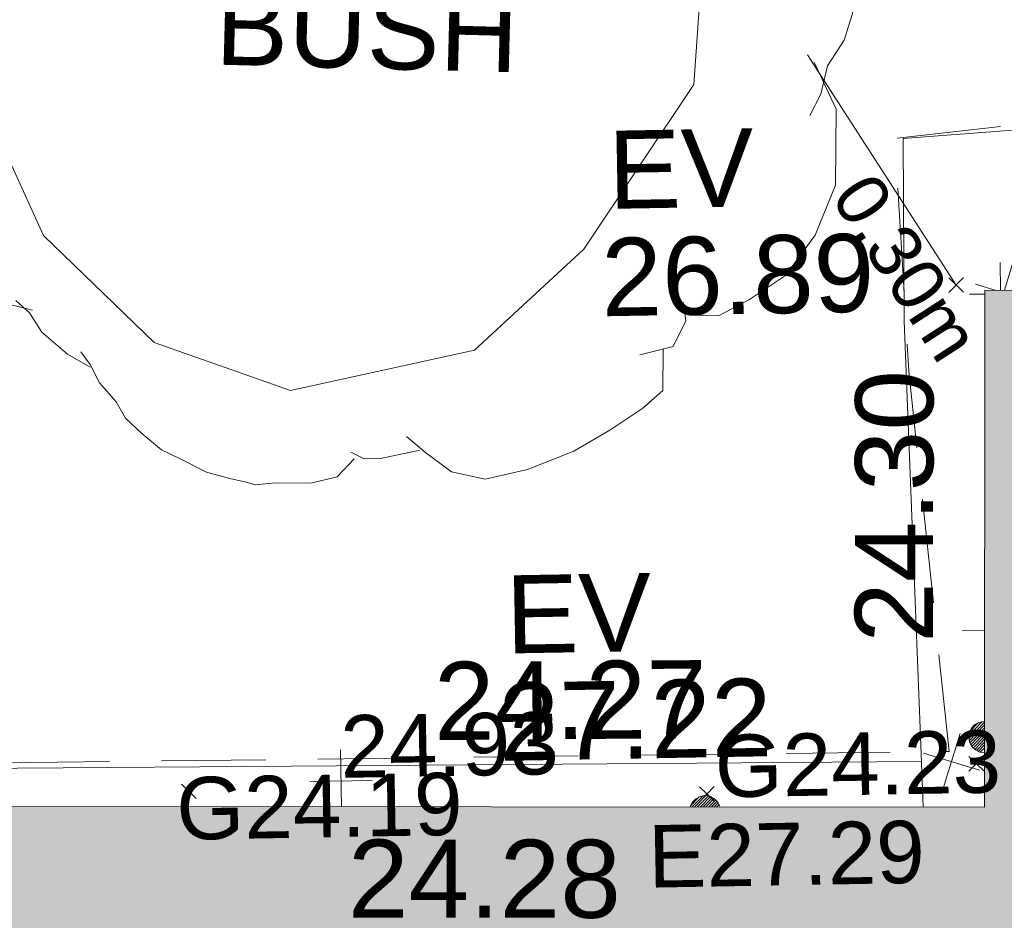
# Model space of a CAD drawing. Header units: millimetres. Extents: x -287732 to 520720, y -103372 to 287754.
# Tile 84 of 256: x -59199 to -54470, y -45598 to -41271. Entities that reach past the tile are written whole.
import ezdxf

# ---------------------------------------------------------------- set-up
doc = ezdxf.new("R2010")
doc.units = ezdxf.units.MM
for name, pattern in [('IMPORT-DASHED _2_', [750, 500, -250]), ('IMPORT-UG_EIR_QLB2 _2_', [2750, 1500, -300.0000000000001, 0, -300.0000000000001, 150, -300.0000000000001, 0, -200]), ('IMPORT-UG_ELEC_STREET LIGHTING_QLB2 _2_', [2700, 1500, -300.0000000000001, 0, -250, 150, -300.0000000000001, 0, -200])]:
    doc.linetypes.add(name, pattern=pattern)
for name, color, linetype, lineweight, true_color in [('00_TOPO_EAVE', 7, 'Continuous', 9, 0x666666), ('00_TOPO_FORM_LINES', 7, 'Continuous', 9, 0x666666), ('00_UAV_BUILDING_OUTLINE', 5, 'Continuous', 9, 0x0000ff), ('00_UAV_CONCRETE', 9, 'Continuous', 9, 0x808080), ('12333-PUM-2D-U-0001-C01 - Rev2_REVIT IMPORT_dwg', 7, 'Continuous', 9, 0x767676), ('A_RHA_Line', 7, 'Continuous', 9, 0x00a600), ('BUSH', 7, 'Continuous', 9, 0x00a500), ('EAVE_LVL', 3, 'Continuous', 9, 0x00ff00), ('GULLY', 7, 'Continuous', 9, 0x7fbfff), ('GULLY_LVL', 7, 'Continuous', 9, 0x7fbfff), ('PUM-EIRCOMM-NOTES', 6, 'Continuous', 9, 0xff00ff), ('PUM-EIRCOMM-QLB2', 6, 'IMPORT-UG_EIR_QLB2 _2_', 9, 0xff00ff)]:
    doc.layers.add(name, color=color, linetype=linetype, lineweight=lineweight, true_color=true_color)
for name, color, linetype, lineweight in [('00_TOPO_SURFACE', 7, 'Continuous', 9), ('00_TOPO_SURVEY_TEXT', 7, 'Continuous', 9), ('A_RHA_Detail', 7, 'Continuous', 9), ('CHANGE_OF_SURFACE', 7, 'IMPORT-DASHED _2_', 9), ('CHANGE_OF_SURFACE_LVL', 7, 'Continuous', 9), ('GEN-TEXT', 7, 'Continuous', 9), ('PARAPET_LVL', 7, 'Continuous', 9)]:
    doc.layers.add(name, color=color, linetype=linetype, lineweight=lineweight)
doc.styles.add('Arial_1', font='arial.ttf', dxfattribs={"height": 250})
doc.styles.add('Arial_3', font='arial.ttf', dxfattribs={"height": 299.9999999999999})
doc.styles.add('Swis721 Lt BT_2', font='swissl.ttf', dxfattribs={"height": 375})

# ---------------------------------------------------------------- blocks, each defined once
blk = doc.blocks.new('12333-PUM-2D-U-0001-C01 - Rev2_REVIT IMPORT_dwg_MSL_Eaves_SYM_1-V19-Site Location Plan Proposed')
at = {"layer": '00_TOPO_EAVE', "color": 254, "true_color": 0xcccccc}
for p, q in [((10.66413644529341, 32.75644021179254), (116.0873754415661, 356.5791934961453)), ((-107.1925693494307, 34.89744850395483), (-356.5791934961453, 116.0873754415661))]:
    blk.add_line(p, q, dxfattribs=at)
blk = doc.blocks.new('12333-PUM-2D-U-0001-C01 - Rev2_REVIT IMPORT_dwg_MSL_Eaves_SYM_1-V20-Site Location Plan Proposed')
at = {"layer": '00_TOPO_EAVE', "color": 254, "true_color": 0xcccccc}
for p, q in [((-116.0873754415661, -356.5791934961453), (116.0873754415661, 356.5791934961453)), ((356.5791934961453, -116.0873754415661), (-356.5791934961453, 116.0873754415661))]:
    blk.add_line(p, q, dxfattribs=at)
blk = doc.blocks.new('12333-PUM-2D-U-0001-C01 - Rev2_REVIT IMPORT_dwg_MGS62954_T2_Galway_ITM_3d_Rev1-2077680-Site Location Plan Proposed')
at = {"layer": '00_TOPO_FORM_LINES', "color": 254, "true_color": 0xcccccc, "flags": 128}
blk.add_lwpolyline([(533843019.8585145, 725517117.0009264), (533844139.2563635, 725517305.2080733), (533844806.7586903, 725516925.8457687), (533845231.1779512, 725516440.7342275), (533845368.7007108, 725515827.7594707), (533845281.2375463, 725514822.9584205), (533844738.8853772, 725514041.1315445), (533844206.1595818, 725513565.0896852), (533843318.2058555, 725513386.5983253), (533842668.5986298, 725513629.3465749), (533842146.4527587, 725514151.6323799), (533841813.6432697, 725514915.086559), (533841869.2012612, 725515706.629376), (533842088.2277371, 725516074.4840419), (533842457.7199249, 725516639.0545822)], close=True, dxfattribs=at)
at = {"layer": '00_TOPO_SURFACE', "color": 254, "true_color": 0xcccccc, "flags": 128}
blk.add_lwpolyline([(533847738.8642628, 725515125.9407573), (533847768.6833367, 725514571.4997162), (533846934.4445464, 725514584.3985261), (533846281.5230417, 725514546.0344546), (533846270.5125319, 725513668.6344223), (533846315.3945249, 725511630.4835072), (533846321.9471958, 725511332.9180208)], dxfattribs=at)
at = {"layer": '00_UAV_CONCRETE', "color": 254, "true_color": 0xcccccc, "flags": 128}
blk.add_lwpolyline([(533808911.0231386, 725512012.5322869), (533808915.2509931, 725512186.5881013), (533813568.2509931, 725512159.5881011), (533813740.9019768, 725512155.5229119), (533817900.2509931, 725512057.5881011), (533818739.5679861, 725512041.3208511), (533822492.2509932, 725511968.5881013), (533823738.0870556, 725511973.4632739), (533826820.8038597, 725511985.5264795), (533828734.572084, 725511910.2915995), (533833103.8038596, 725511738.5264795), (533833730.8151832, 725511726.5412449), (533838729.8844388, 725511630.9847293), (533838910.8038597, 725511627.5264795), (533843728.2780432, 725511578.2769017), (533846317.1269715, 725511551.8108089)], dxfattribs=at)
at = {"xscale": 0.375, "yscale": 0.375, "zscale": 0.375}
for name, p in [('12333-PUM-2D-U-0001-C01 - Rev2_REVIT IMPORT_dwg_MSL_Eaves_SYM_1-V19-Site Location Plan Proposed', (533846751.1453791, 725513796.1306008)), ('12333-PUM-2D-U-0001-C01 - Rev2_REVIT IMPORT_dwg_MSL_Eaves_SYM_1-V20-Site Location Plan Proposed', (533846461.910181, 725511549.0908859))]:
    blk.add_blockref(name, p, dxfattribs=at)
at = {"layer": '00_TOPO_EAVE', "char_height": 375, "attachment_point": 1, "line_spacing_factor": 1.005061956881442, "style": 'Swis721 Lt BT_2'}
for s, insert, width in [('EV', (533844862.6047039, 725514607.8072023), 736.078940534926), ('26.89', (533844820.7828704, 725514092.3237814), 1495.902363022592), ('EV', (533844333.3133709, 725512480.779849), 736.078940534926), ('27.22', (533844291.4915374, 725511965.2964282), 1495.902363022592)]:
    blk.add_mtext(s, dxfattribs=dict(at, insert=insert, width=width))
at = {"layer": '00_TOPO_SURVEY_TEXT', "color": 251, "true_color": 0x666666, "insert": (533842998.2073035, 725515333.6481165), "char_height": 375, "width": 1657.364840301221, "attachment_point": 1, "rotation": 357.52540924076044, "line_spacing_factor": 1.005061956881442, "style": 'Swis721 Lt BT_2'}
blk.add_mtext('BUSH', dxfattribs=at)
at = {"layer": '00_UAV_BUILDING_OUTLINE', "color": 251, "true_color": 0x666666, "char_height": 375, "width": 1495.902363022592, "attachment_point": 1, "line_spacing_factor": 1.005061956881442, "style": 'Swis721 Lt BT_2'}
for s, insert, rotation in [('24.30', (533846007.0185298, 725512128.106529), 88.8758482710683), ('24.28', (533843557.2714322, 725511225.1034977), 358.9592679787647)]:
    blk.add_mtext(s, dxfattribs=dict(at, insert=insert, rotation=rotation))
at = {"layer": '00_UAV_CONCRETE', "color": 251, "true_color": 0x666666, "insert": (533843983.3275034, 725512070.9249882), "char_height": 375, "width": 1495.902363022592, "attachment_point": 1, "rotation": 359.41427923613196, "line_spacing_factor": 1.005061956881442, "style": 'Swis721 Lt BT_2'}
blk.add_mtext('24.27', dxfattribs=at)
blk = doc.blocks.new('12333-PUM-2D-U-0001-C01 - Rev2_REVIT IMPORT_dwg_SPOT-V224-Site Location Plan Proposed')
at = {"layer": 'PARAPET_LVL', "color": 253, "true_color": 0xaaaaaa}
for p, q in [((0, 500.0000000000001), (0, 54.87699740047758)), ((-500.0000000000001, 0), (-252.257819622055, 0))]:
    blk.add_line(p, q, dxfattribs=at)
blk = doc.blocks.new('12333-PUM-2D-U-0001-C01 - Rev2_REVIT IMPORT_dwg_BUSHES-2077801-Site Location Plan Proposed')
at = {"layer": 'BUSH', "color": 254, "true_color": 0xeaeaea, "flags": 128}
for points in [[(330.8006135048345, 111.0181844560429), (361.6075451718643, 77.55212811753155), (377.8217196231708, 31.63358580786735), (387.5502244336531, -3.389031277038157), (378.6324283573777, -30.62884451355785), (364.8503799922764, -50.86413433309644), (359.1754189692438, -73.43426533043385), (350.2576228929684, -90.55643365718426)], [(354.3111665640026, -47.75101284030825), (371.3360498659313, -85.88675141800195), (369.7146323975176, -146.5926208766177), (352.689749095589, -186.2849202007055), (328.3684873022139, -218.1944156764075), (299.1829731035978, -236.8731448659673), (274.8617113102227, -249.3256308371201), (253.7832843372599, -248.5473505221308)], [(-274.7988060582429, -235.3165840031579), (-295.8772330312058, -229.8686214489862), (-316.1449512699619, -221.3075372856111), (-333.9805431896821, -203.4070885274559), (-349.384009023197, -185.5066398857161), (-354.2482614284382, -173.0541537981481), (-363.9767661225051, -157.4885462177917), (-371.2731447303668, -137.2532563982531), (-378.5695232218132, -121.6876488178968), (-381.0016494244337, -116.2396861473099), (-375.3266882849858, -96.78267664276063), (-363.9767661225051, -84.33019055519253), (-359.1125138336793, -79.66050843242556)], [(-229.399117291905, -282.0134067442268), (-247.2347093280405, -271.1174815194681), (-267.5024275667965, -253.217032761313), (-277.2309322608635, -237.6514251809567), (-287.7701456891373, -227.5337802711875)], [(246.4869058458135, -238.4297056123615), (248.1083233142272, -253.217032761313), (237.5691097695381, -273.4523225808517), (210.8157217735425, -279.678565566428)], [(-19.42555687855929, -359.0631642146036), (-33.20760524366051, -373.0722110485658), (-54.28603210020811, -377.7418934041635), (-82.66083768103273, -376.9636129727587), (-98.87501213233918, -378.5201737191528), (-106.1713907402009, -376.1853325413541), (-119.1427303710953, -373.0722110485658), (-137.7890311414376, -367.6242483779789), (-158.0567493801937, -356.7283231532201), (-173.4602150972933, -348.9455193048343), (-188.8636809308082, -335.7147529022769), (-201.8350205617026, -323.2622668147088), (-209.1313991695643, -310.0315004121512), (-222.1027388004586, -294.465892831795), (-229.399117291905, -279.678565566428), (-236.6954958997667, -269.5609206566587)], [(229.4620225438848, -275.7871637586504), (228.651313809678, -308.4749396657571), (212.4371392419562, -322.4839864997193), (185.6837512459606, -339.6061548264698), (156.4982370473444, -355.9500427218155), (119.2056355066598, -369.9590895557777), (85.15586901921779, -376.9636129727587), (58.40248090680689, -370.7373699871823), (38.13476278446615, -355.1717622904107), (22.73129695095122, -341.9409958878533)], [(33.27051049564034, -352.8369212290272), (1.652869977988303, -359.0631642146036), (-11.31846953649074, -359.0631642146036), (-21.85768308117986, -353.615201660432)]]:
    blk.add_lwpolyline(points, dxfattribs=at)
blk = doc.blocks.new('12333-PUM-2D-U-0001-C01 - Rev2_REVIT IMPORT_dwg_SPOT-V240-Site Location Plan Proposed')
at = {"layer": 'EAVE_LVL', "color": 81, "true_color": 0xaaffaa}
blk.add_line((-500.0000000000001, 0), (-138.443499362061, 0), dxfattribs=at)
blk = doc.blocks.new('12333-PUM-2D-U-0001-C01 - Rev2_REVIT IMPORT_dwg_SPOT-V255-Site Location Plan Proposed')
at = {"layer": 'CHANGE_OF_SURFACE_LVL', "color": 253, "true_color": 0xaaaaaa}
for p, q in [((0, 500.0000000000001), (0, -411.264593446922)), ((-500.0000000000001, 0), (500.0000000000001, 0))]:
    blk.add_line(p, q, dxfattribs=at)
blk = doc.blocks.new('12333-PUM-2D-U-0001-C01 - Rev2_REVIT IMPORT_dwg_MH_CIR2-V289-Site Location Plan Proposed')
at = {"layer": 'GULLY', "color": 254, "true_color": 0xd4e9ff}
for p, q in [((-467.0000000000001, 179), (-179, 467.0000000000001)), ((-413.9667154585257, 142.0332845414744), (-60.00000000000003, 496.0000000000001)), ((-325.5725022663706, 140.4274977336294), (33.00000000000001, 499.0000000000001)), ((-238.1604469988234, 138.8395530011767), (111, 488.0000000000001)), ((-149.7662338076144, 137.2337661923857), (180, 467.0000000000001)), ((-61.37202061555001, 135.62797938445), (241, 438.0000000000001)), ((27.02219257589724, 134.0221925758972), (296, 403)), ((115.4164057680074, 132.4164057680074), (345.0000000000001, 362.0000000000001)), ((203.8106189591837, 130.8106189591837), (388.0000000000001, 315)), ((291.2226742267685, 129.2226742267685), (425, 263.0000000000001)), ((379.6168874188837, 127.6168874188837), (455.9999999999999, 203.9999999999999))]:
    blk.add_line(p, q, dxfattribs=at)
at = {"layer": 'GULLY', "color": 254, "true_color": 0xd4e9ff, "flags": 128}
blk.add_lwpolyline([(474.9999999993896, 154.0000000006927), (403.999999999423, 293.000000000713), (292.999999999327, 404.0000000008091), (153.9999999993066, 475.0000000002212), (-5.544279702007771e-10, 500.0000000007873), (-154.0000000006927, 475.0000000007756), (-293.000000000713, 404.0000000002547), (-404.0000000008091, 293.000000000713), (-475.0000000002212, 154.0000000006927)], dxfattribs=at)
blk = doc.blocks.new('12333-PUM-2D-U-0001-C01 - Rev2_REVIT IMPORT_dwg_MH_CIR2-V290-Site Location Plan Proposed')
at = {"layer": 'GULLY', "color": 254, "true_color": 0xd4e9ff}
for p, q in [((-499.0000000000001, -33), (14.86003733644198, 480.860037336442)), ((-496.0000000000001, 60.00000000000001), (-60.00000000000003, 496.0000000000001)), ((-488.0000000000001, -111), (13.21333128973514, 390.2133312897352)), ((-467.0000000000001, 179), (-179, 467.0000000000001)), ((-467.0000000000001, -180), (11.54812292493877, 298.5481229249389)), ((-438.0000000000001, -241), (9.88291456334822, 206.8829145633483)), ((-403, -296), (8.217706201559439, 115.2177062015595)), ((-362, -345), (6.552497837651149, 23.55249783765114)), ((-315, -388.0000000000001), (4.88728947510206, -68.11271052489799)), ((-263.0000000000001, -425), (3.240583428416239, -158.7594165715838)), ((-204, -456), (1.575375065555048, -250.424624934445)), ((-138, -480.0000000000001), (-0.08983329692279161, -342.0898332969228))]:
    blk.add_line(p, q, dxfattribs=at)
at = {"layer": 'GULLY', "color": 254, "true_color": 0xd4e9ff, "flags": 128}
blk.add_lwpolyline([(-2.772139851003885e-10, 500.0000000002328), (-154.0000000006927, 475.0000000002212), (-293.000000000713, 404.0000000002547), (-404.0000000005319, 293.0000000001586), (-475.0000000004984, 154.0000000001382), (-500.0000000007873, 5.544279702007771e-10), (-475.0000000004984, -154.0000000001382), (-404.0000000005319, -293.0000000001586), (-293.000000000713, -403.9999999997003), (-154.0000000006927, -474.9999999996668), (-2.949761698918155, -499.5211425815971)], dxfattribs=at)
blk = doc.blocks.new('12333-PUM-2D-U-0001-C01 - Rev2_REVIT IMPORT_dwg-1620468-Site Location Plan Proposed')
at = {"layer": 'CHANGE_OF_SURFACE', "color": 253, "true_color": 0xaaaaaa, "flags": 128}
blk.add_lwpolyline([(206650.9350138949, -100558.1556397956), (206689.1526635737, -100986.2762424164), (206235.9867790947, -101204.2547692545), (205163.3029765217, -101307.5077559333), (205209.1931926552, -102426.0817744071), (205372.0120474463, -104256.0760332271), (192652.923290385, -104188.0273683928), (185082.73493452, -104033.30819041), (173318.5517149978, -103613.3561357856)], dxfattribs=at)
at = {"layer": 'GEN-TEXT', "color": 253, "true_color": 0xaaaaaa}
for p, q in [((205408.994813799, -102051.7115177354), (205479.7054919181, -101981.0008396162)), ((205479.7054919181, -102051.7115177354), (205408.994813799, -101981.0008396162)), ((205464.9948137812, -104352.711517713), (205535.7054919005, -104282.0008395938)), ((205535.7054919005, -104352.711517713), (205464.9948137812, -104282.0008395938)), ((201681.9948138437, -104419.7115177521), (201752.7054919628, -104349.0008396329)), ((201752.7054919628, -104419.7115177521), (201681.9948138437, -104349.0008396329)), ((204169.9948138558, -104475.7115177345), (204240.7054919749, -104405.0008396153)), ((204240.7054919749, -104475.7115177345), (204169.9948138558, -104405.0008396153))]:
    blk.add_line(p, q, dxfattribs=at)
at = {"layer": 'PUM-EIRCOMM-QLB2', "color": 211, "true_color": 0xffaaff, "flags": 128}
blk.add_lwpolyline([(201773.0704530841, -90533.66600268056), (202486.3501528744, -96720.35617870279), (202963.3501528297, -98025.35617863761), (205444.3501528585, -102016.3561786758)], dxfattribs=at)
blk.add_blockref('12333-PUM-2D-U-0001-C01 - Rev2_REVIT IMPORT_dwg_MGS62954_T2_Galway_ITM_3d_Rev1-2077680-Site Location Plan Proposed', (-533641079.6498471, -725615854.3561786))
for name, p, xscale, yscale, zscale in [('12333-PUM-2D-U-0001-C01 - Rev2_REVIT IMPORT_dwg_BUSHES-2077801-Site Location Plan Proposed', (202655.1445230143, -100647.0653117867), 6, 6, 6), ('12333-PUM-2D-U-0001-C01 - Rev2_REVIT IMPORT_dwg_SPOT-V224-Site Location Plan Proposed', (205656.8914834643, -102062.0670644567), 0.3, 0.3, 0.3), ('12333-PUM-2D-U-0001-C01 - Rev2_REVIT IMPORT_dwg_SPOT-V240-Site Location Plan Proposed', (205593.3866893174, -103678.2829287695), 0.3, 0.3, 0.3), ('12333-PUM-2D-U-0001-C01 - Rev2_REVIT IMPORT_dwg_MH_CIR2-V290-Site Location Plan Proposed', (205541.6344834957, -104190.2480646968), 0.15, 0.15, 0.15), ('12333-PUM-2D-U-0001-C01 - Rev2_REVIT IMPORT_dwg_SPOT-V255-Site Location Plan Proposed', (202448.3712805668, -104347.3037648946), 0.3, 0.3, 0.3), ('12333-PUM-2D-U-0001-C01 - Rev2_REVIT IMPORT_dwg_MH_CIR2-V289-Site Location Plan Proposed', (204194.9094833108, -104522.5880647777), 0.15, 0.15, 0.15)]:
    blk.add_blockref(name, p, dxfattribs=dict(xscale=xscale, yscale=yscale, zscale=zscale))
at = {"layer": 'CHANGE_OF_SURFACE_LVL', "insert": (202448.3914835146, -104032.2559697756), "char_height": 299.9999999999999, "width": 1256.112065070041, "attachment_point": 1, "line_spacing_factor": 0.9417779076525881, "style": 'Arial_3'}
blk.add_mtext('24.93', dxfattribs=at)
at = {"layer": 'EAVE_LVL', "insert": (203917.5001758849, -104585.3130638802), "char_height": 299.9999999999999, "width": 1590.340713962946, "attachment_point": 1, "line_spacing_factor": 0.9417779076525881, "style": 'Arial_3'}
blk.add_mtext('E27.29', dxfattribs=at)
at = {"layer": 'GULLY_LVL', "char_height": 299.9999999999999, "width": 1645.433348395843, "attachment_point": 1, "line_spacing_factor": 0.9417779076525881, "style": 'Arial_3'}
for s, insert in [('G24.23', (204244.9094833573, -104157.5769698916)), ('G24.19', (201655.7944833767, -104316.1079696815))]:
    blk.add_mtext(s, dxfattribs=dict(at, insert=insert))
at = {"layer": 'PUM-EIRCOMM-NOTES', "insert": (205313.8644458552, -101862.2752233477), "char_height": 250, "width": 1160.025439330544, "attachment_point": 2, "rotation": 301.86709713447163, "line_spacing_factor": 0.9417779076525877, "style": 'Arial_1'}
blk.add_mtext('0.30m', dxfattribs=at)

msp = doc.modelspace()

# ---------------------------------------------------------------- hatches: boundary and pattern name
at = {"layer": 'A_RHA_Detail', "true_color": 0xc0c0c0}
h = msp.add_hatch(color=9, dxfattribs=at)
h.paths.add_polyline_path([(-80880.60083809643, -68502.79057078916), (-80400.865924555, -68483.41509113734), (-80400.865924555, -62984.64684185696), (-24474.85765177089, -63009.32043784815), (-24456.14471271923, -50840.30023858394), (-36622.55041039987, -50831.65104353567), (-36622.55041039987, -44228.57792613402), (-50959.0526582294, -44218.38599194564), (-50959.0526582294, -42573.78171514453), (-54563.9325804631, -42571.21897729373), (-54565.69773352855, -45054.17447474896), (-92408.82109321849, -45027.27149621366), (-92411.78875845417, -49201.74309222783), (-100061.9988811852, -49201.74309222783), (-100052.2214449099, -64852.82557838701), (-86120.90825229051, -64852.82557838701), (-86092.1662649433, -62957.90041523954), (-84861.10047608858, -62957.90041523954), (-84854.79052929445, -68240.109737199), (-80870.60226892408, -68240.10973722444)])
h.paths.add_polyline_path([(-137238.9269902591, -68461.9384092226), (-132719.7426408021, -68433.0633692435), (-132847.0731201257, -62850.04282283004), (-130454.6837966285, -62916.63108078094), (-130498.2830220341, -61355.85393642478), (-117581.136331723, -61423.42893438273), (-117492.3908565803, -49183.91309190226), (-125136.5200282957, -49178.47881952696), (-125133.572703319, -45032.61887136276), (-163007.1824077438, -45005.6942194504), (-163007.1824076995, -44090.2963411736), (-163123.8521269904, -44090.21339942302), (-163122.6389897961, -42383.75184302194), (-166563.8543419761, -42383.75184298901), (-166565.034908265, -44044.39824208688), (-193158.4656786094, -44025.49275805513), (-193195.152889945, -62863.65652504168), (-137269.7106414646, -62916.63108078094), (-137254.3708868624, -65679.90523788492)])
h.paths.add_polyline_path([(120310.9497607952, -32334.28230164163), (120312.4652266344, -31610.73011961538), (133451.2244789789, -31638.24899384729), (133469.2230092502, -19717.98315780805), (121295.7536929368, -19692.48606430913), (121319.8434528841, -8190.941560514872), (112277.0825930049, -8172.001674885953), (112263.1770823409, -14811.1234547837), (78285.85310969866, -14739.95861438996), (78292.82277619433, -8167.077575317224), (75241.99098605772, -8160.673431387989), (69355.76844233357, -8152.931592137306), (69353.6659720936, -9156.74635762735), (68372.60878945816, -9154.691552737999), (68372.60878945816, -13705.52853215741), (69333.7233474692, -13707.54156770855), (69325.07112547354, -16249.53369228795), (66623.4489111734, -16249.53369228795), (66619.79243935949, -17995.29925530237), (65989.07757494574, -17995.2992552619), (65985.44262772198, -19730.78799483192), (57152.23993377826, -19712.28702421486), (57127.42535098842, -31559.89463417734), (70277.87165424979, -31587.43801817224), (70277.87165431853, -32271.7414715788), (78263.96947909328, -32285.12944888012), (78266.62661740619, -31019.79372153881), (112335.8856506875, -31091.15111860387), (112335.8856506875, -32317.57330553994), (119781.4233959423, -32333.17321913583)])
h.paths.add_polyline_path([(7503.717409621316, -1791.439263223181), (15482.43097392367, -674.0213231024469), (15484.0826588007, 148.1327206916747), (56188.28042539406, 205.5276654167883), (56155.84326007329, 14338.3166313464), (18016.62665935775, 14236.48149539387), (17967.9025208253, 34313.18372071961), (21727.10644863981, 34324.0692624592), (21708.90974962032, 40608.10218321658), (18009.66447159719, 40608.10218321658), (17995.54603706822, 45483.75063442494), (9770.084204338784, 45420.6329473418), (3966.213879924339, 45446.76585222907), (3984.771235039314, 14176.56786832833), (1023.062455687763, 14176.56786837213), (-276.5134647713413, 14190.52623461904), (-231.6790044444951, 5968.135265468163), (-226.4491536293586, 193.7444677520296), (553.0869992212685, 183.4716499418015), (7477.609307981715, 143.2867586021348), (7488.638446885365, -674.0213231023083)])
h.paths.add_polyline_path([(77755.59663317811, 53.47451145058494), (77729.51881611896, 1699.844979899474), (94464.47132486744, 1659.976083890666), (94606.37913471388, 17991.390236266), (88810.4190114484, 18015.03260816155), (88799.89418497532, 14436.74271609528), (69413.88950349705, 14457.8773889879), (69377.35724448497, 99.62816357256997), (75241.99098605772, 67.32134432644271)])
h.paths.add_polyline_path([(61252.12079701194, 46453.95617366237), (105774.7348988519, 46472.68783506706), (105768.2642198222, 61852.61234306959), (92285.13876309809, 61852.61234306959), (92308.59670399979, 65784.30757140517), (96107.4668000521, 65767.60445243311), (96059.68081117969, 75209.20847378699), (101084.8427276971, 75071.88872764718), (104988.0046543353, 74765.36560406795), (108403.6894220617, 74363.8408943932), (112009.2703903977, 73787.25420861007), (115645.3524815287, 73049.69667206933), (116890.8108051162, 72761.69136252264), (120208.9929833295, 71893.18353872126), (120865.241739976, 71703.68484519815), (124135.6329506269, 70669.67317906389), (127435.6253142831, 69480.50055823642), (127820.4368670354, 69394.93141813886), (128274.3081769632, 69331.69585753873), (128731.8791144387, 69306.66104516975), (129189.9401488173, 69320.00258290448), (129645.2782985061, 69371.62688826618), (130094.6997111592, 69461.17185603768), (130535.0520071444, 69588.00939074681), (130963.246434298, 69751.24981927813), (131376.2795165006, 69949.74812590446), (131771.2541232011, 70182.11198903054), (132162.5575600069, 70460.5404660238), (132496.0921583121, 70741.69081113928), (132820.871367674, 71064.98072578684), (133117.4593294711, 71414.31364272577), (133383.77568926, 71787.23923950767), (133616.5473239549, 72178.5372844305), (133817.1647262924, 72590.54524898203), (133982.6025969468, 73017.89547513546), (134111.7005086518, 73457.59040801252), (134203.5529320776, 73906.54590458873), (134257.5155883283, 74361.61286216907), (134272.5462649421, 74819.5993153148), (134250.5259875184, 75277.29281745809), (134189.6227572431, 75731.48297747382), (134090.9274700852, 76178.98397757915), (133955.1324028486, 76616.65691993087), (133783.1900598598, 77041.43184345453), (133576.3064937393, 77450.32925647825), (133335.932843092, 77840.48103920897), (133063.7551572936, 78209.15055532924), (132761.6825665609, 78553.75185442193), (132431.8338935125, 78871.8678050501), (132076.5227905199, 79161.26705197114), (131698.2415080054, 79419.91966861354), (131299.6434187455, 79646.01139197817), (131093.5942456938, 79746.34209763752), (132146.0467355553, 83110.22226145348), (122787.7632953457, 86282.54285518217), (121604.3555412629, 82800.3591886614), (117095.9864227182, 83870.84033785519), (116841.9598400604, 83526.35449572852), (116120.5435466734, 91221.93611972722), (110237.7341284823, 91274.27491021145), (110194.3680786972, 90435.39030214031), (104988.0046543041, 90486.49901390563), (104973.2761846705, 94309.82427956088), (103746.1314668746, 94309.8242795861), (103839.9937121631, 122852.1474271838), (96365.09202306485, 122931.9599470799), (96350.3400238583, 123952.4168585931), (104555.5505249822, 123902.1925226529), (104607.3234458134, 120248.5396156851), (125502.5015002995, 120134.1933400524), (125662.0200253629, 137657.3796882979), (114479.5865733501, 137699.2256881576), (114382.306264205, 129149.9458158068), (104644.159003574, 129187.9975073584), (104577.9931702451, 126217.3903144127), (101184.4926406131, 126159.1566967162), (101264.6166812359, 135959.2655565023), (89967.23178808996, 135988.8856164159), (89927.63362986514, 125823.6463181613), (93630.53562302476, 125840.7948842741), (93580.65688892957, 122931.9599470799), (88697.38835376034, 122904.7310126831), (88679.3898954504, 95739.09143775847), (86378.25848996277, 95739.09143775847), (86378.18187189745, 96178.1008337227), (83279.50743284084, 96200.92083327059), (83273.62493422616, 95735.74732133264), (70169.67509619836, 95733.22421950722), (70166.26842742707, 96272.07409347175), (66674.99731294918, 96257.14073655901), (66654.74538556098, 95755.71092136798), (65784.77231079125, 95755.71092136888), (65887.65094984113, 117470.630565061), (53473.3427162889, 117487.9046429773), (53434.44066309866, 98570.46349063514), (40649.41626916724, 98570.46349063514), (40610.16711559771, 94406.01479078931), (38853.82372868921, 94410.36303440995), (38848.65589191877, 89463.65332729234), (40612.46601912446, 89518.45976927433), (40665.38257362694, 86257.73741128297), (38372.19584460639, 86305.72309285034), (38369.79374539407, 76901.0507917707), (50937.9512507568, 76944.40198294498), (50922.88567286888, 74598.78180889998), (56484.9061132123, 74588.85093771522), (56484.9061132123, 75194.85181995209), (92465.4037153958, 75233.0258166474), (92645.92783662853, 71766.64845094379), (89810.55521366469, 69362.83965827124), (85313.16173974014, 69360.94750420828), (85313.16173974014, 66907.4050808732), (75210.14498263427, 66903.15451589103), (75210.14498263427, 63815.70944550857), (70819.40014309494, 63815.70999200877), (70819.21601505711, 64253.35708059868), (69456.83415683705, 64253.35708059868), (69455.7195737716, 66901.99623166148), (61303.32856759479, 66898.5668068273), (61304.56054988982, 63970.32021231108), (70500.41048208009, 63970.32021219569), (70500.4088543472, 61852.59006207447), (61245.6438848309, 61848.69637488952), (61252.03558504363, 46656.49344428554)])
h.paths.add_polyline_path([(-17153.16561239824, 48569.32684293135), (-17153.16561224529, 60770.38083685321), (-29362.88357759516, 60774.70428694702), (-29362.88357759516, 67399.20394580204), (-43507.24466814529, 67405.01911303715), (-43488.5313307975, 69093.07334175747), (-45766.41866231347, 69109.32868388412), (-45794.3462003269, 67405.01911303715), (-47272.11273194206, 67404.2124544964), (-47272.44887633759, 66454.91798908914), (-86004.56386332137, 66468.63299519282), (-86006.66970787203, 60521.58362721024), (-92662.87722510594, 60521.58362721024), (-92665.2138765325, 50184.35611932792), (-79752.0168396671, 50179.78309939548), (-79752.016597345, 48591.4932381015), (-17157.7163123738, 48569.32845417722)])
h.paths.add_polyline_path([(-201056.4185878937, 48628.75479108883), (-138377.9751621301, 48634.64535779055), (-138377.9751621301, 50133.28201003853), (-125467.710581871, 50134.49626164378), (-125468.6909603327, 60566.1903686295), (-132186.8595614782, 60565.86652591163), (-132187.4203588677, 66533.0197876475), (-170643.3098734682, 66805.61809689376), (-170643.3098732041, 67738.78475848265), (-200340.0100486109, 67488.93693764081), (-200348.7171487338, 60827.78025104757), (-201057.5650552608, 60827.71357558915), (-201056.6510294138, 51102.04313372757)])
h.paths.add_polyline_path([(-240051.5126725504, 54769.19491160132), (-239444.490259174, 54811.10754483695), (-239186.5396223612, 54841.92927608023), (-238764.8191577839, 54940.98166103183), (-238382.4735933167, 55122.46891388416), (-237990.3402229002, 55354.87497234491), (-237269.2031023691, 55936.21515020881), (-237032.4836384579, 56225.56611516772), (-236793.0039602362, 56569.31473944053), (-236554.5880578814, 57004.26389721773), (-236432.7219585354, 57267.46508908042), (-236300.081527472, 57753.26238983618), (-236250.7285154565, 58017.17885684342), (-236235.6490609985, 58516.21786804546), (-236233.2538429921, 58987.85640053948), (-236213.7029795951, 59823.48083769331), (-236363.8287855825, 59820.86038205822), (-236634.0279869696, 60698.06075827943), (-236391.9547756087, 61432.19726339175), (-236225.4740089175, 61435.10319600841), (-236201.6036569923, 62637.68779596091), (-232563.5271750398, 62639.28734435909), (-232563.5271750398, 63049.03842404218), (-232732.1945866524, 63049.15302218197), (-232860.1521277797, 63457.95890274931), (-232731.606808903, 63914.24862697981), (-232560.8209656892, 63914.24862697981), (-232515.1276847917, 70598.00033009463), (-240628.6947849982, 70598.85496273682), (-240629.7923196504, 72350.98321577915), (-246412.6011212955, 72347.36085933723), (-246412.6011212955, 70616.45923936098), (-254449.5805725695, 70618.60952619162), (-254454.637144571, 70754.06491720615), (-254469.7140363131, 73191.66276250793), (-263883.2532625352, 73267.83063688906), (-263902.4181505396, 68260.74348553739), (-263714.8217520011, 68259.82096572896), (-263552.9672900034, 67819.65434396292), (-263719.0883117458, 67392.2068408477), (-263913.6298699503, 67392.20684284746), (-263956.7001913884, 58633.76423459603), (-260181.1963171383, 58611.22607638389), (-260192.3146983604, 56354.25111579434), (-257184.684388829, 56339.46086021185), (-257213.4419957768, 57092.93866021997), (-257338.5163846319, 57093.27331223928), (-257471.0109294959, 57531.74572308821), (-257338.5163845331, 58062.22513696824), (-257203.4956297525, 58064.06881289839), (-257173.5751889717, 58598.54056692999), (-256478.2273617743, 58575.27357994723), (-256478.2273617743, 58788.51859473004), (-256013.0091299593, 58911.92701534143), (-255397.0786664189, 58780.99767617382), (-255397.0786664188, 58595.982422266), (-243809.885361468, 58585.92793201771), (-243805.3570672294, 58352.04527760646), (-243740.939469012, 57884.52572680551), (-243619.0830608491, 57421.84877545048), (-243424.3877545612, 56943.65915412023), (-243247.1437899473, 56608.24157713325), (-243003.0710579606, 56249.99021479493), (-242732.2093200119, 55932.75703082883), (-242371.7230178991, 55603.12658811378), (-242141.255125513, 55424.88676767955), (-241804.9643037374, 55216.88439822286), (-241529.4640827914, 55077.02869055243), (-241100.6275144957, 54917.18295003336), (-240836.2134980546, 54840.82833176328), (-240453.4486195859, 54788.60784130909), (-240218.9578693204, 54777.28227442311)])
h.paths.add_polyline_path([(40276.69022552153, 59895.36417752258), (40328.62676029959, 69196.9439153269), (36588.99968785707, 69217.8245910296), (36619.46637569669, 74674.25962428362), (32264.36460078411, 74687.02318924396), (32233.48293867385, 69156.26826306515), (11916.69390495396, 69269.70959686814), (11966.66200111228, 78218.75165974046), (29087.509017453, 78123.15526808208), (29143.44567205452, 88141.1370047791), (15719.348796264, 88216.09212953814), (15732.60379610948, 90589.9978889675), (4594.294101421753, 90652.19003489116), (4525.129359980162, 78265.12250449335), (10096.76365553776, 78234.01258731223), (10077.43887221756, 74773.03821910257), (4547.641142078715, 74803.91453678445), (4465.579974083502, 60107.1600234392), (19125.89094760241, 60025.30234268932), (19139.86249374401, 62527.53804644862), (31738.59196305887, 62457.19146404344), (31724.55430858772, 59943.11609815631), (38369.79364225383, 59906.01157293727)])
h.paths.add_polyline_path([(-246083.0241259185, 72334.29150213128), (-246083.0594797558, 72334.30275087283), (-246208.2905500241, 72334.29150213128)])
h.paths.add_polyline_path([(-114575.3004830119, 112178.0758695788), (-114575.3246435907, 112178.0758695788), (-114707.2752166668, 115801.5811617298)])
h.paths.add_polyline_path([(-154699.9178765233, 101760.4080976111), (-114382.050333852, 101776.0542914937), (-114382.050333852, 106926.9360164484), (-113755.641395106, 106927.1792101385), (-113757.5507412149, 111847.2721531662), (-114431.6837526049, 111847.2721531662), (-114431.8097758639, 112178.0758695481), (-114575.3004830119, 112178.0758695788), (-114578.9984943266, 121707.2390833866), (-123056.9849702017, 121707.2390833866), (-123068.8201032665, 156452.7036899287), (-119381.2340625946, 156454.1348067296), (-119381.2340625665, 160165.8597952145), (-115501.031452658, 160167.3662801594), (-115503.3750945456, 166206.5793118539), (-132411.7987151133, 166599.6604729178), (-132411.8243278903, 166665.6603411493), (-135275.0124468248, 166664.5490317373), (-135275.0124468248, 166628.1883101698), (-135911.3205076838, 166628.1944502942), (-135911.3479256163, 166352.1604668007), (-152521.1633846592, 166345.7146753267), (-152518.3680955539, 159142.6836790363), (-150699.3133726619, 159117.9265656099), (-150758.5477087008, 122560.691203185), (-151059.2005266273, 122560.691203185), (-151061.0981347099, 121302.4374932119), (-154138.3148337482, 121372.6012653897), (-154138.3148337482, 121865.1834517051), (-154704.3888425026, 121867.2611370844), (-154688.5451973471, 119352.3937021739), (-154745.5933227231, 119352.3715636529), (-154745.5763474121, 118722.1532660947), (-160794.1544526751, 118748.7442832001), (-160794.1544526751, 119410.5425977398), (-163852.1622693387, 119422.408321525), (-163855.0715294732, 118762.2003111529), (-167568.6765459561, 118778.5256058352), (-166634.6619849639, 124395.1277019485), (-166930.050559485, 124500.0918161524), (-167568.6765459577, 124707.6250903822), (-168028.2173235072, 124841.3808647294), (-168630.5006276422, 124991.3056740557), (-169238.2056069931, 125117.4693074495), (-169850.3952285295, 125219.6772876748), (-170466.1255403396, 125297.7720169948), (-171089.11025998, 125351.8553033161), (-171704.4065937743, 125381.1774255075), (-172325.0479971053, 125386.3595015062), (-172782.2248668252, 125374.5832362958), (-173401.7764235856, 125337.4554476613), (-174109.844898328, 125263.4341236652), (-174634.1213722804, 125190.4100126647), (-175245.0145766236, 125080.719099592), (-176047.1958093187, 124895.7675260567), (-176665.4852587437, 124724.7228134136), (-177045.3001228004, 124609.1129151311), (-177631.5127792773, 124405.2077276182), (-176665.4852586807, 118818.5158794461), (-177558.9402083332, 118822.4435768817), (-177662.2853368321, 125263.4341236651), (-176365.3912351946, 126542.9270807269), (-159462.2970490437, 126319.910391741), (-157057.7396790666, 128609.0850976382), (-157060.6673204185, 136153.1661957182), (-158638.8016610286, 137740.2441626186), (-159352.3735831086, 137740.2441626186), (-161634.4140634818, 140201.1078539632), (-168727.9404945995, 140256.8191146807), (-171035.0401161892, 137942.8847305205), (-174184.1459014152, 137942.8847305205), (-176460.1167434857, 140292.2858551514), (-177341.6856934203, 140292.2858551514), (-177341.7113613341, 140358.4281613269), (-183428.5803825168, 140356.0660244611), (-185921.6385985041, 137917.4639994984), (-185921.6385985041, 131757.3091155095), (-186906.8767412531, 131756.9267733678), (-187725.3914540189, 130809.9989183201), (-187724.058890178, 127376.1828148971), (-186481.0281350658, 126304.5577463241), (-186479.4846754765, 122327.2959175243), (-185176.2828158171, 121059.4673825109), (-180304.1129154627, 121059.4673824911), (-180304.1136492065, 118802.0484409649), (-193555.3706955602, 118802.0484409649), (-193555.368699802, 133117.8341649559), (-192593.6442938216, 133118.2073819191), (-192593.6442938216, 134200.8158367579), (-192224.6284783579, 134200.9592041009), (-192225.5653014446, 136615.0101267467), (-192595.0012460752, 136615.0101267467), (-192595.4357332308, 137734.4745165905), (-193589.2709668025, 137734.4746851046), (-193589.2685988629, 147474.570583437), (-193163.2062206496, 147492.8644732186), (-192765.7252967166, 147531.087133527), (-192359.9383250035, 147589.5931622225), (-192199.8207947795, 147616.5827294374), (-191882.7548926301, 147682.9245600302), (-191568.5380070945, 147761.6632019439), (-191257.654638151, 147852.677242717), (-190828.6072909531, 148002.2045655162), (-190647.7999969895, 148070.9514233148), (-190349.7690789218, 148197.8750094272), (-190056.9509284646, 148336.4013817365), (-189769.797051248, 148486.3169427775), (-189405.3590254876, 148698.0567944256), (-189132.906026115, 148873.2749095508), (-188867.542109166, 149059.0543929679), (-188609.6764469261, 149255.1087866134), (-188354.9814055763, 149465.3525772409), (-188079.6339208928, 149713.879248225), (-187884.9836199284, 149901.8220103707), (-187545.928247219, 150265.8040604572), (-187446.29984479, 150378.3960832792), (-187241.3270201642, 150629.2310214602), (-187046.3599558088, 150887.9197697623), (-186861.6992771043, 151154.0634500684), (-186546.1373636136, 151669.829875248), (-186524.4196769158, 151707.0632450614), (-163675.2898318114, 151669.829875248), (-163687.5843045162, 148134.07679455), (-157303.6541541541, 148136.492106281), (-157303.6541541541, 155759.91501608), (-157557.4317586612, 155765.0384228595), (-157555.9168973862, 166678.0466575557), (-187009.2021991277, 166699.7464767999), (-187013.0952111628, 162054.4009359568), (-188707.17754695, 162044.5925187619), (-188705.9961892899, 155021.5333641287), (-188737.9999316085, 154650.5326604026), (-188799.0133969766, 154283.1866125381), (-188857.2045401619, 154035.4341107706), (-188966.1106131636, 153679.3368924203), (-189102.6200311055, 153332.8820747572), (-189265.8911675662, 152998.2056672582), (-189454.9174011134, 152677.371060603), (-189645.2484685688, 152421.3220123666), (-189916.9563410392, 152104.2450531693), (-190212.7041973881, 151809.4634871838), (-190530.6686598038, 151538.7947471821), (-190868.8893671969, 151293.9075915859), (-191225.281078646, 151076.3118324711), (-191597.6465194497, 150887.3490191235), (-192092.8415776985, 150682.5621956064), (-192519.2468154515, 150561.8451365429), (-192903.8930791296, 150482.240889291), (-193187.215491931, 150440.8868273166), (-193594.1866364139, 150407.1257787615), (-193594.5952989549, 151459.9895227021), (-205369.2399268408, 151455.4201247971), (-205354.4523517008, 113350.0822379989), (-207187.1580384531, 113349.3710182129), (-207184.3024929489, 105991.0636522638), (-205312.8748221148, 105991.1901500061), (-205311.2362476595, 101769.6553082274), (-175488.6451201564, 101781.2285901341), (-175488.6451201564, 110889.6985621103), (-154703.4627663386, 110897.5679794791), (-154700.2792295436, 102691.5597281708)])
h.paths.add_polyline_path([(193735.9435693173, 113047.8274774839), (208865.0938716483, 114991.0266430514), (208976.1154123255, 114126.6471160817), (216447.8967332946, 115086.3281915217), (216038.7305308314, 118271.9702413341), (232648.5073383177, 120405.3421626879), (233425.993615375, 114352.0734369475), (240632.2017567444, 115277.6440988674), (239854.8412683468, 121329.9334727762), (256406.8682407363, 123455.8879629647), (257091.7572256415, 118089.1198988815), (264572.2871227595, 119040.8180953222), (261877.8350555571, 138524.7609215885), (259178.7147038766, 138221.6086035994), (259197.3483655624, 137439.0084132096), (254686.1480587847, 136897.0007612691), (255412.6810205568, 131314.8303176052), (240852.7447969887, 129522.4514056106), (239771.0426543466, 137918.8519126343), (240649.5822431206, 138010.1984551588), (240062.3063116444, 142776.6750342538), (239165.7694642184, 142685.0143484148), (237630.9646614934, 151018.3171732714), (266172.8791088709, 154560.7889781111), (271297.1876944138, 142612.4006970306), (276531.7397502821, 144861.098714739), (274941.5029779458, 148527.9037281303), (302074.5307653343, 160134.9084326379), (300215.9323773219, 164320.1841173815), (301528.1613272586, 164907.0997989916), (300405.1237791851, 167477.8916353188), (299016.6944531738, 166945.7181824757), (295626.7488506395, 174518.754428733), (294333.0289184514, 177537.1551681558), (287288.8475947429, 174518.754428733), (289427.6893504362, 169661.0163463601), (272956.7816584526, 162557.1203578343), (271943.2187787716, 164897.4305293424), (267016.3118217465, 162764.0369715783), (268502.3094164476, 159357.0430143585), (265200.4029574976, 157946.4096681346), (226856.416695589, 153146.7821792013), (227510.3041274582, 148852.0205334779), (228280.9873165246, 141179.0007483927), (227302.3544112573, 141050.281300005), (227895.3788235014, 136433.1758633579), (228748.5501749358, 136523.8855003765), (229602.3077302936, 128023.7667641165), (217691.2359889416, 126493.8999679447), (217642.3600127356, 126874.433267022), (215138.5007311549, 126552.8357430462), (215194.9980427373, 126112.965074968), (215015.6132226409, 126089.924757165), (214840.9672575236, 127449.66446064), (192258.7012018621, 124549.1816390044), (193486.3576426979, 114991.0266430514)])
h.paths.add_polyline_path([(-78076.24187439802, 117605.5188722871), (-78076.23951902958, 117610.0871211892), (-78070.318122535, 129485.7330792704), (-74723.15926543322, 129478.385255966), (-74723.15926543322, 125435.7860624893), (-48015.64546086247, 125380.0246061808), (-47996.55031653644, 135872.5822179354), (-61198.15919578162, 135901.5630078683), (-74714.72264144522, 135923.5088764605), (-74723.6287602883, 131865.2975510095), (-78070.318122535, 131872.642169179), (-78062.97909487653, 149549.7689430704), (-58292.26570492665, 149541.5607197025), (-58292.26570491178, 148946.2407608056), (-37707.70924046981, 148937.6946533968), (-37703.30827430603, 159740.0672041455), (-44148.26955755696, 159742.7429641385), (-44148.26955755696, 162961.3319174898), (-49829.95437583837, 162961.3319174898), (-49830.92144130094, 160632.0129326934), (-78494.09026625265, 160643.9130440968), (-78494.09026625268, 161615.1537738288), (-78739.225852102, 161615.2555472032), (-78691.7919454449, 168187.9195488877), (-90844.57645036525, 168126.8149079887), (-90962.52567694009, 152686.7636277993), (-89064.97866809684, 152685.9758215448), (-89079.54115380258, 117610.0871211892), (-78374.80218507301, 117605.6428258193)])
h.paths.add_polyline_path([(69254.82576126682, 129235.9722870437), (69259.97086178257, 136167.789247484), (86068.0992678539, 136131.0235193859), (86008.66431381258, 164703.3084147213), (58789.63167882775, 164723.511581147), (58789.63167882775, 170119.2062865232), (54460.1632489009, 170122.4198087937), (54457.21717773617, 166153.279245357), (47042.2151650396, 166158.7829869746), (47041.10931533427, 164668.9097040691), (39173.27935198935, 164674.7495545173), (39172.83712618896, 164078.9539098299), (17014.87910992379, 164095.4005254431), (17002.38841206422, 147267.1142245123), (12659.63471563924, 147267.1142245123), (12653.60087534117, 139137.9291796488), (17031.41608901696, 139134.6797717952), (17024.5879174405, 129935.3194463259), (39191.34773726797, 129918.8662983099), (39191.34773726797, 129258.2867272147), (69014.0340609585, 129236.1510132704)])
h.paths.add_polyline_path([(39265.62356917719, 139467.8223435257), (33050.91021530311, 139484.1586867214), (33087.56357182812, 153427.9220784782), (39277.60130889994, 153411.6505991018), (39277.60130890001, 152830.3127277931), (43058.29603858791, 152820.3745823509), (43024.83899408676, 140092.5601633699), (39267.2657899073, 140092.5601633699)])
h.paths.add_polyline_path([(1979.548949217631, 189123.2414339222), (18699.10403225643, 189180.0465563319), (18678.46874730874, 195253.6675675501), (24349.02704561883, 195272.9334348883), (24334.96888372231, 199550.7690688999), (28829.78348974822, 199566.0403168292), (28798.3577216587, 208815.6446464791), (24334.949615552, 208806.151404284), (24333.90624841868, 209113.2475694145), (16811.59093053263, 209087.6903002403), (16806.58456499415, 208843.5909093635), (6772.293057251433, 208809.4991440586), (6797.166076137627, 201488.5780549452), (-8471.058649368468, 201436.7038490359), (-8471.058649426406, 200429.0172028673), (-11856.09020770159, 200417.5164702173), (-11823.72827009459, 190892.3684138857), (-7614.729360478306, 190906.6685966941), (-7614.729360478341, 190170.8290169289), (-4608.619189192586, 190169.2993656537), (-4608.238782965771, 190916.8832264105), (1973.379031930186, 190939.2444180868), (1977.122761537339, 189837.3456693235)])
h.paths.add_polyline_path([(-20506.22133143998, 190640.0286460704), (-20122.28942212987, 206347.1214480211), (-41550.34215551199, 207015.2557957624), (-41462.26177903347, 210449.6195896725), (-31391.41053372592, 210152.0276719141), (-31078.64493155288, 223862.5743669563), (-44305.08575743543, 224230.7972280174), (-44490.79956591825, 211865.5542346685), (-47510.12209648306, 211942.9901385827), (-47722.57925071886, 203659.0205614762), (-47076.06680548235, 203635.3001465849), (-47175.4684425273, 199531.9403872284), (-46801.21126120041, 199520.4703269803), (-46873.68175963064, 195478.5899481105), (-44600.40472248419, 195425.2559779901), (-44685.88459507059, 192243.2795180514), (-38073.99929115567, 192135.6564362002), (-38104.39995468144, 191126.972250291), (-21537.79264466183, 190668.5723412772)])
h.paths.add_polyline_path([(16801.02360973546, 195961.500137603), (9656.615133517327, 196015.1086063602), (9643.838150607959, 199513.9922857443), (11631.77992468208, 199485.8321209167), (11631.7920940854, 203322.2460456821), (16806.58456511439, 203391.4855728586), (16801.0407710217, 195984.4293109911)])
h.paths.add_polyline_path([(122084.9264926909, 200536.2570557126), (122088.1805162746, 206386.1947929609), (125211.1061638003, 206386.1947929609), (125211.1162733, 206645.8932837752), (126202.7098976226, 206645.8932838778), (126203.0204769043, 207041.0477229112), (130401.4034741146, 206979.0758390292), (130444.2691124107, 209883.280297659), (126202.8383603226, 209945.8832030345), (126203.0204769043, 214624.1281189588), (127364.791950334, 214624.1281190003), (127365.2106673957, 225380.2058567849), (126159.8599207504, 225380.2527798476), (126207.4133336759, 241475.3410923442), (119482.5411291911, 241495.8747898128), (119479.2041949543, 246182.0096278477), (109943.9121324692, 246175.2196735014), (109953.2702601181, 233033.381429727), (115000.5285021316, 233033.3814296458), (114999.579292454, 208653.4991933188), (112026.3032630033, 208653.4991933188), (112024.3519988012, 200538.6761891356), (122024.6079402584, 200536.2715596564)])
h.paths.add_polyline_path([(30087.05071580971, 200986.75440713), (38030.67179071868, 201028.6865660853), (38030.67179071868, 202922.9731660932), (38109.89531492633, 202923.3913649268), (38067.25569096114, 208827.6066631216), (38013.35839378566, 208827.6672237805), (38012.38630971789, 209012.5383931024), (30044.90685988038, 208970.480297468), (30076.83023715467, 202922.9203834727)])
h.paths.add_polyline_path([(195986.2599417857, 205661.5722736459), (202896.8751332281, 206052.0074670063), (202676.8862551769, 209945.7611691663), (195766.2710618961, 209555.3259759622)])
h.paths.add_polyline_path([(-91652.40581580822, 206392.6172135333), (-79454.24421187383, 206432.5105635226), (-79629.29258199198, 238245.6998510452), (-68904.21147484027, 238215.095164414), (-68918.55832832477, 246312.9061543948), (-68918.56040493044, 246314.0782553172), (-68756.515268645, 246312.9061543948), (-68755.20581930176, 246638.9786699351), (-79620.07671794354, 246651.3624133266), (-79606.5628449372, 247343.5411849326), (-82154.50636787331, 247318.0695596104), (-82154.50636787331, 247488.1275895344), (-91640.64698348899, 247472.5371040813), (-91638.72040628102, 246846.4753752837), (-131470.3702759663, 246641.42150215), (-131470.3702759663, 250159.5419305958), (-142857.1087886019, 250176.7939677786), (-142864.0554935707, 246220.0701029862), (-165118.8027587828, 246272.3986783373), (-165040.0492656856, 253907.936045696), (-178677.4727934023, 253929.5079730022), (-178699.5521575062, 238176.7234097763), (-138599.3373496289, 238209.4781454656), (-138548.4479938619, 206627.5237025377), (-126646.6702863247, 206572.2299428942), (-126666.6805510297, 234825.8818836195), (-124962.7180531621, 234825.9534805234), (-124969.0241559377, 234688.4891474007), (-91595.61129713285, 234664.3133306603), (-91650.87307429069, 207155.5994723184)])
h.paths.add_polyline_path([(142123.7078574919, 209113.5383730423), (152768.4446292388, 209127.3137314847), (152745.2992288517, 227012.63380935), (142100.5623961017, 226998.8584508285), (142121.8067345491, 210582.5602643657)])
h.paths.add_polyline_path([(168998.8561129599, 209274.9592350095), (169026.8416078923, 226860.3446540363), (161686.6780314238, 226876.6646907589), (161647.6783165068, 209291.3037608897), (168846.6177107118, 209275.2977201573)])
h.paths.add_polyline_path([(49761.46820719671, 218476.5678095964), (49794.00484360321, 223316.1680811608), (41274.07755982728, 223363.4010619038), (41273.58999769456, 223290.8795634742), (32187.30576796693, 223351.9666549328), (32202.10532419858, 225553.2987454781), (20081.83724695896, 225634.7833114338), (20035.26675877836, 218707.7438801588), (31566.33951793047, 218630.2204881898), (31566.12891731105, 218598.8950898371), (49750.1971391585, 218476.6435849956)])
h.paths.add_polyline_path([(162361.9830851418, 234154.05208666), (162366.6425722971, 241589.9129272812), (135261.102696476, 241630.986197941), (135249.088870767, 234197.8735112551), (160249.0277027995, 234157.4671671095)])
h.paths.add_polyline_path([(176458.8604389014, 246709.5724700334), (176516.2484477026, 252173.1529804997), (168884.2833866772, 252253.3171281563), (168934.86529241, 257068.9279575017), (164355.0504715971, 257117.0331241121), (164296.1746742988, 251511.808811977), (164416.8965511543, 251510.5407811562), (164367.8024342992, 246836.573754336), (171460.1142273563, 246762.0779818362)])

# ---------------------------------------------------------------- linework, layer by layer
at = {"layer": 'A_RHA_Line', "color": 7}
for p, q in [((-54563.93258048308, -42571.21897729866), (-54565.6977335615, -45054.17447459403)), ((-50957.88349648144, -42573.78254637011), (-54563.93258048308, -42571.21897729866)), ((-54565.6977335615, -45054.17447459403), (-92408.82109326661, -45027.27149617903))]:
    msp.add_line(p, q, dxfattribs=at)

# ---------------------------------------------------------------- block references
at = {"layer": '12333-PUM-2D-U-0001-C01 - Rev2_REVIT IMPORT_dwg', "color": 254, "linetype": 'IMPORT-UG_ELEC_STREET LIGHTING_QLB2 _2_', "true_color": 0xffd4d4, "rotation": 0.9999999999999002}
msp.add_blockref('12333-PUM-2D-U-0001-C01 - Rev2_REVIT IMPORT_dwg-1620468-Site Location Plan Proposed', (-261895.0770586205, 55869.5817132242), dxfattribs=at)

doc.saveas('drawing.dxf')
